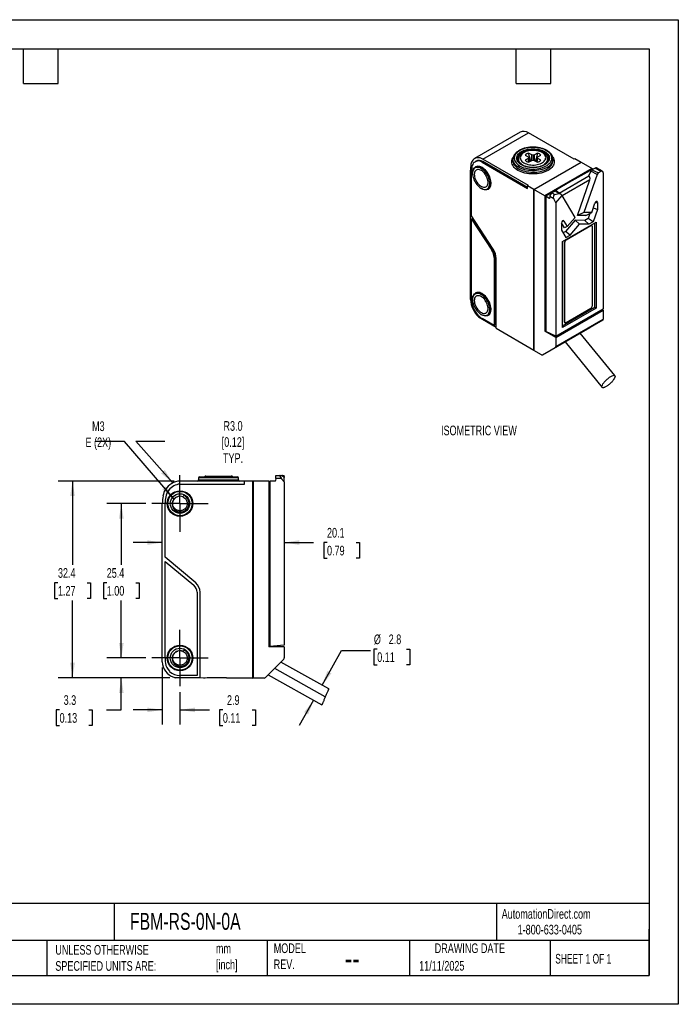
# Model space of a CAD drawing. Header units: millimetres. Extents: x 0 to 210, y 0 to 162.
# Tile 2 of 2: x 101 to 210, y 0 to 162. Entities that reach past the tile are written whole.
import ezdxf

# ---------------------------------------------------------------- set-up
doc = ezdxf.new("R2010")
doc.units = ezdxf.units.MM
doc.header["$LTSCALE"] = 0.75
doc.linetypes.add('CENTERX2', pattern=[20.32, 12.7, -2.54, 2.54, -2.54])
doc.layers.add('CENTER', color=40, linetype='CENTERX2')
doc.layers.add('DIMENSIONS', color=140, linetype='Continuous', lineweight=25)
doc.layers.add('TEXT', color=140, linetype='Continuous', lineweight=25)
doc.styles.add('SLDTEXTSTYLE0', font='TXT', dxfattribs={"width": 0.7})
doc.styles.add('SLDTEXTSTYLE1', font='TXT', dxfattribs={"width": 0.65})
doc.dimstyles.new('SLDDIMSTYLE0', dxfattribs={"dimtxt": 1.618506, "dimasz": 2.4765, "dimexe": 0, "dimexo": 0.0625, "dimgap": 0.404626, "dimtad": 0, "dimtih": 1, "dimtoh": 1, "dimdec": 1, "dimrnd": 1e-09, "dimzin": 12, "dimdsep": 46, "dimtxsty": 'SLDTEXTSTYLE0', "dimsah": 1, "dimcen": 0.09, "dimadec": 0, "dimazin": 3, "dimtfac": 1, "dimtdec": 1, "dimtmove": 0, "dimatfit": 0, "dimfxl": 0, "dimfrac": 2, "dimtolj": 1, "dimtzin": 12, "dimarcsym": 0})
doc.dimstyles.new('SLDDIMSTYLE1', dxfattribs={"dimtxt": 1.618506, "dimasz": 2.4765, "dimexe": 0, "dimexo": 0.0625, "dimgap": 0.404626, "dimtad": 0, "dimtih": 1, "dimtoh": 1, "dimdec": 1, "dimrnd": 1e-09, "dimzin": 12, "dimdsep": 46, "dimtxsty": 'SLDTEXTSTYLE0', "dimsah": 1, "dimcen": 0.09, "dimadec": 0, "dimazin": 3, "dimtfac": 1, "dimtdec": 1, "dimtofl": 0, "dimtmove": 0, "dimatfit": 3, "dimfxl": 0, "dimfrac": 2, "dimtolj": 1, "dimtzin": 12, "dimarcsym": 0})
doc.dimstyles.new('SLDDIMSTYLE2', dxfattribs={"dimtxt": 0.18, "dimasz": 2.4765, "dimexe": 0, "dimexo": 0.0625, "dimgap": 0, "dimtad": 0, "dimtih": 1, "dimtoh": 1, "dimdec": 0, "dimrnd": 1e-09, "dimzin": 0, "dimdsep": 46, "dimtxsty": 'Standard', "dimsah": 1, "dimcen": 0.09, "dimadec": 0, "dimazin": 0, "dimtfac": 2.4765, "dimtdec": 0, "dimtofl": 0, "dimtmove": 0, "dimatfit": 3, "dimfxl": 0, "dimfrac": 2, "dimtolj": 1, "dimtzin": 0, "dimarcsym": 0})

# ---------------------------------------------------------------- blocks, each defined once
blk = doc.blocks.new('_D')
at = {"layer": 'DIMENSIONS'}
for p, q in [((160.06, 58.41), (159.52, 58.41)), ((159.52, 58.41), (159.52, 55.84)), ((164.87, 58.41), (165.41, 58.41)), ((165.41, 58.41), (165.41, 55.84)), ((150.99, 52.48), (154.21, 58.19)), ((154.21, 58.19), (158.97, 58.19)), ((159.52, 55.84), (160.06, 55.84)), ((165.41, 55.84), (164.87, 55.84)), ((149.6, 50.01), (147.25, 45.87))]:
    blk.add_line(p, q, dxfattribs=at)
for points in [[(150.99, 52.48), (152.54, 54.45), (151.87, 54.82)], [(149.6, 50.01), (148.05, 48.04), (148.71, 47.67)]]:
    blk.add_solid(points, dxfattribs=at)
at = {"layer": 'DIMENSIONS', "char_height": 1.587, "attachment_point": 1, "style": 'SLDTEXTSTYLE0'}
for s, insert in [('%%c', (159.51, 60.82)), ('2.8', (161.95, 60.82)), ('0.11', (160.06, 57.89))]:
    blk.add_mtext(s, dxfattribs=dict(at, insert=insert))
blk = doc.blocks.new('_D_1')
at = {"layer": 'DIMENSIONS'}
for p, q in [((124.74, 75.94), (119.97, 75.94)), ((144.79, 75.94), (149.61, 75.94)), ((151.81, 75.94), (151.26, 75.94)), ((151.26, 75.94), (151.26, 73.37)), ((156.61, 75.94), (157.16, 75.94)), ((157.16, 75.94), (157.16, 73.37)), ((151.26, 73.37), (151.81, 73.37)), ((157.16, 73.37), (156.61, 73.37))]:
    blk.add_line(p, q, dxfattribs=at)
for points in [[(124.74, 75.94), (122.26, 76.32), (122.26, 75.56)], [(144.79, 75.94), (147.26, 75.56), (147.26, 76.32)]]:
    blk.add_solid(points, dxfattribs=at)
at = {"layer": 'DIMENSIONS', "char_height": 1.587, "attachment_point": 1, "style": 'SLDTEXTSTYLE0'}
for s, insert in [('20.1', (151.81, 78.35)), ('0.79', (151.81, 75.41))]:
    blk.add_mtext(s, dxfattribs=dict(at, insert=insert))
blk = doc.blocks.new('_D_2')
at = {"layer": 'DIMENSIONS'}
for p, q in [((124.74, 55.37), (124.74, 46.04)), ((127.64, 51.36), (127.64, 46.04)), ((124.74, 48.42), (119.97, 48.42)), ((127.64, 48.42), (132.5, 48.42)), ((134.69, 48.42), (134.15, 48.42)), ((134.15, 48.42), (134.15, 45.85)), ((139.5, 48.42), (140.05, 48.42)), ((140.05, 48.42), (140.05, 45.85)), ((134.15, 45.85), (134.69, 45.85)), ((140.05, 45.85), (139.5, 45.85))]:
    blk.add_line(p, q, dxfattribs=at)
for points in [[(124.74, 48.42), (122.26, 48.8), (122.26, 48.04)], [(127.64, 48.42), (130.11, 48.04), (130.11, 48.8)]]:
    blk.add_solid(points, dxfattribs=at)
at = {"layer": 'DIMENSIONS', "char_height": 1.587, "attachment_point": 1, "style": 'SLDTEXTSTYLE0'}
for s, insert in [('2.9', (135.37, 50.83)), ('0.11', (134.69, 47.89))]:
    blk.add_mtext(s, dxfattribs=dict(at, insert=insert))
blk = doc.blocks.new('_D_3')
at = {"layer": 'DIMENSIONS'}
for p, q in [((118, 56.96), (118, 61.72)), ((122.04, 56.96), (115.62, 56.96)), ((125.98, 53.68), (115.62, 53.68)), ((118, 48.42), (118, 53.68)), ((107.85, 48.42), (107.31, 48.42)), ((107.31, 48.42), (107.31, 45.85)), ((112.66, 48.42), (113.2, 48.42)), ((113.2, 48.42), (113.2, 45.85)), ((115.58, 48.42), (118, 48.42)), ((107.31, 45.85), (107.85, 45.85)), ((113.2, 45.85), (112.66, 45.85))]:
    blk.add_line(p, q, dxfattribs=at)
for points in [[(118, 56.96), (118.38, 59.43), (117.62, 59.43)], [(118, 53.68), (117.62, 51.2), (118.38, 51.2)]]:
    blk.add_solid(points, dxfattribs=at)
at = {"layer": 'DIMENSIONS', "char_height": 1.587, "attachment_point": 1, "style": 'SLDTEXTSTYLE0'}
for s, insert in [('3.3', (108.52, 50.83)), ('0.13', (107.85, 47.89))]:
    blk.add_mtext(s, dxfattribs=dict(at, insert=insert))
blk = doc.blocks.new('_D_4')
at = {"layer": 'DIMENSIONS'}
for p, q in [((122.04, 82.36), (115.62, 82.36)), ((118, 82.36), (118, 72.26)), ((115.6, 69.32), (115.06, 69.32)), ((115.06, 69.32), (115.06, 66.75)), ((120.41, 69.32), (120.95, 69.32)), ((120.95, 69.32), (120.95, 66.75)), ((115.06, 66.75), (115.6, 66.75)), ((118, 56.96), (118, 66.39)), ((120.95, 66.75), (120.41, 66.75)), ((122.04, 56.96), (115.62, 56.96))]:
    blk.add_line(p, q, dxfattribs=at)
for points in [[(118, 82.36), (117.62, 79.88), (118.38, 79.88)], [(118, 56.96), (118.38, 59.43), (117.62, 59.43)]]:
    blk.add_solid(points, dxfattribs=at)
at = {"layer": 'DIMENSIONS', "char_height": 1.587, "attachment_point": 1, "style": 'SLDTEXTSTYLE0'}
for s, insert in [('25.4', (115.6, 71.73)), ('1.00', (115.6, 68.8))]:
    blk.add_mtext(s, dxfattribs=dict(at, insert=insert))
blk = doc.blocks.new('_D_5')
at = {"layer": 'DIMENSIONS'}
for p, q in [((126.68, 86.06), (107.6, 86.06)), ((109.98, 86.06), (109.98, 72.26)), ((107.58, 69.32), (107.03, 69.32)), ((107.03, 69.32), (107.03, 66.75)), ((112.39, 69.32), (112.93, 69.32)), ((112.93, 69.32), (112.93, 66.75)), ((107.03, 66.75), (107.58, 66.75)), ((109.98, 53.68), (109.98, 66.39)), ((112.93, 66.75), (112.39, 66.75)), ((125.98, 53.68), (107.6, 53.68))]:
    blk.add_line(p, q, dxfattribs=at)
for points in [[(109.98, 86.06), (109.6, 83.58), (110.36, 83.58)], [(109.98, 53.68), (110.36, 56.16), (109.6, 56.16)]]:
    blk.add_solid(points, dxfattribs=at)
at = {"layer": 'DIMENSIONS', "char_height": 1.587, "attachment_point": 1, "style": 'SLDTEXTSTYLE0'}
for s, insert in [('32.4', (107.58, 71.73)), ('1.27', (107.58, 68.8))]:
    blk.add_mtext(s, dxfattribs=dict(at, insert=insert))
blk = doc.blocks.new('SW_CENTERMARKSYMBOL_0')
at = {"layer": 'CENTER', "color": 0}
for p, q in [((0, 2.54), (0, 4.64)), ((0, 0), (0, 2.54)), ((-2.54, 0), (-4.64, 0)), ((0, 0), (-2.54, 0)), ((0, 0), (0, -2.54)), ((0, 0), (2.54, 0)), ((2.54, 0), (4.64, 0)), ((0, -2.54), (0, -4.64))]:
    blk.add_line(p, q, dxfattribs=at)
blk = doc.blocks.new('SW_CENTERMARKSYMBOL_1')
at = {"layer": 'CENTER', "color": 0}
for p, q in [((0, 2.54), (0, 4.64)), ((0, 0), (0, 2.54)), ((-2.54, 0), (-4.64, 0)), ((0, 0), (-2.54, 0)), ((0, 0), (0, -2.54)), ((0, 0), (2.54, 0)), ((2.54, 0), (4.64, 0)), ((0, -2.54), (0, -4.64))]:
    blk.add_line(p, q, dxfattribs=at)

msp = doc.modelspace()

# ---------------------------------------------------------------- linework, layer by layer
at = {"color": 7, "linetype": 'Continuous'}
for p, q in [((0, 161.93), (209.55, 161.93)), ((209.55, 161.93), (209.55, 0)), ((209.55, 0), (0, 0))]:
    msp.add_line(p, q, dxfattribs=at)
for p, q in [((183.54, 143.42), (176.05, 139.09)), ((177.43, 139), (184.93, 143.33)), ((192.43, 139), (184.93, 143.33)), ((184.38, 139.66), (184.88, 139.36)), ((184.88, 139.36), (184.96, 139.23)), ((185.46, 139.69), (184.95, 139.99)), ((185.68, 139.64), (185.46, 139.69)), ((185.46, 138.77), (185.46, 139.69)), ((185.89, 139.69), (185.68, 139.64)), ((185.68, 139.64), (185.68, 138.82)), ((186.42, 139.98), (185.89, 139.69)), ((185.89, 138.76), (185.89, 139.69)), ((186.38, 139.22), (186.47, 139.35)), ((186.47, 139.35), (186.98, 139.65)), ((176.28, 138.65), (176.14, 138.57)), ((176.24, 137.72), (176.17, 137.68)), ((177.29, 138.51), (177.43, 138.6)), ((177.29, 138.51), (184.79, 134.19)), ((184.93, 134.68), (177.43, 139)), ((184.79, 134.35), (177.43, 138.6)), ((182.38, 139.01), (182.38, 139.02)), ((182.38, 139.01), (182.38, 138.76)), ((182.38, 138.76), (182.38, 138.74)), ((183.28, 139.01), (183.27, 138.52)), ((183.28, 139.01), (183.28, 139.02)), ((184.88, 139.11), (184.36, 138.81)), ((184.96, 139.23), (184.88, 139.11)), ((184.97, 138.51), (184.88, 139.11)), ((184.92, 138.48), (185.45, 138.77)), ((184.96, 139.23), (185.06, 138.56)), ((185.45, 138.77), (185.67, 138.82)), ((185.67, 138.82), (185.88, 138.77)), ((185.78, 134.02), (193.56, 138.51)), ((185.81, 134), (193.59, 138.49)), ((185.88, 138.77), (186.4, 138.47)), ((186.38, 139.22), (186.28, 138.54)), ((186.37, 138.49), (186.46, 139.1)), ((186.46, 139.1), (186.38, 139.22)), ((186.97, 138.8), (186.46, 139.1)), ((188.06, 139.02), (188.06, 139.01)), ((188.07, 138.52), (188.06, 139.01)), ((188.14, 138.76), (188.14, 138.77)), ((188.97, 138.76), (188.96, 139.01)), ((188.96, 139.01), (188.96, 138.98)), ((192.57, 139.09), (192.43, 139)), ((192.57, 139.09), (193.56, 138.51)), ((193.56, 138.51), (193.56, 138.47)), ((193.59, 138.49), (195.39, 137.45)), ((175.38, 115.91), (175.38, 137.17)), ((175.57, 129.67), (175.58, 136.89)), ((175.74, 136.72), (175.74, 136.64)), ((195.39, 137.45), (187.62, 132.96)), ((189.96, 133.42), (194.83, 136.23)), ((195.53, 137.37), (191.58, 135.17)), ((196.23, 136.48), (194.03, 130.23)), ((194.78, 136.25), (194.86, 136.3)), ((194.78, 136.25), (194.83, 136.23)), ((195.15, 136.99), (194.86, 136.29)), ((196.23, 136.48), (195.15, 136.99)), ((195.87, 137.53), (195.35, 137.23)), ((195.35, 137.23), (196.42, 136.72)), ((195.39, 137.3), (195.39, 137.45)), ((195.53, 137.37), (195.56, 137.36)), ((196.84, 136.97), (195.87, 137.53)), ((197.09, 136.99), (196.11, 137.56)), ((196.84, 136.97), (196.42, 136.72)), ((197.2, 136.76), (197.2, 114.35)), ((184.79, 134.6), (184.93, 134.68)), ((184.79, 134.19), (184.79, 134.6)), ((185.78, 134.02), (184.79, 134.6)), ((191.58, 135.17), (187.76, 132.88)), ((195.02, 135.6), (190.46, 132.97)), ((192.96, 129.74), (195.02, 135.6)), ((177.15, 134.19), (177.22, 134.15)), ((178.27, 134.04), (178.34, 134.08)), ((185.78, 107.58), (185.78, 134.02)), ((185.81, 134), (185.81, 107.55)), ((187.62, 132.96), (185.81, 134)), ((187.62, 132.96), (187.62, 110.71)), ((187.76, 132.88), (187.76, 110.66)), ((188.35, 132.54), (187.76, 132.88)), ((188.42, 132.85), (188.4, 132.57)), ((189.08, 132.47), (188.42, 132.85)), ((189.31, 133.75), (188.79, 133.45)), ((188.79, 133.45), (189.28, 133.17)), ((189.28, 133.17), (189.93, 133.32)), ((189.93, 133.32), (189.31, 133.75)), ((189.42, 131.81), (190.45, 133.01)), ((190.2, 133.25), (189.47, 133.76)), ((190.28, 133.18), (190.45, 133.01)), ((192.59, 129.39), (190.45, 133.01)), ((188.35, 132.54), (188.4, 132.57)), ((189.42, 131.81), (189.08, 132.47)), ((189.42, 131.81), (189.42, 109.86)), ((195.32, 130.21), (195.85, 131.74)), ((196.26, 131.89), (195.86, 131.76)), ((196.26, 131.89), (196.26, 130.72)), ((179.12, 124.18), (175.57, 129.67)), ((192.96, 129.72), (192.96, 129.74)), ((192.97, 129.73), (192.96, 129.74)), ((192.96, 129.72), (192.97, 129.73)), ((194.34, 129.71), (192.96, 129.72)), ((194.03, 130.23), (192.97, 129.73)), ((195.32, 130.21), (194.03, 130.23)), ((194.34, 129.71), (195.32, 130.21)), ((195, 130.05), (194.72, 129.24)), ((196.26, 130.72), (195.54, 128.68)), ((195.59, 130.98), (196.26, 130.72)), ((175.56, 116.16), (175.57, 129.14)), ((175.71, 129.22), (175.57, 129.14)), ((175.57, 129.14), (178.89, 124)), ((175.71, 129.22), (179.04, 124.08)), ((190.86, 127.7), (190.36, 128.53)), ((190.36, 128.49), (190.36, 127.31)), ((190.76, 128.8), (190.45, 128.76)), ((190.54, 125.45), (196.07, 128.65)), ((190.76, 128.8), (191.3, 127.89)), ((192.6, 128.95), (191.03, 127.11)), ((191.06, 125.73), (195.16, 128.1)), ((191.1, 125.7), (195.2, 128.07)), ((191.3, 127.89), (192.59, 129.39)), ((191.78, 126.51), (193.31, 128.29)), ((194.18, 128.93), (192.6, 128.95)), ((193.31, 128.29), (192.6, 128.95)), ((194.84, 128.28), (193.31, 128.29)), ((194.72, 129.24), (194.18, 128.93)), ((194.84, 128.28), (194.18, 128.93)), ((195.54, 128.68), (194.72, 129.24)), ((195.54, 128.68), (194.84, 128.28)), ((195.2, 128.07), (195.16, 128.1)), ((195.35, 128.09), (195.31, 128.11)), ((195.41, 127.95), (195.41, 114.8)), ((195.84, 114.64), (195.84, 128.51)), ((196.07, 128.65), (196.07, 114.5)), ((190.36, 127.31), (191.08, 126.1)), ((191.03, 127.11), (190.62, 126.88)), ((191.3, 127.89), (190.86, 127.7)), ((191.78, 126.51), (191.03, 127.11)), ((191.08, 126.1), (191.78, 126.51)), ((190.54, 111.31), (190.54, 125.45)), ((190.85, 112.21), (190.85, 125.36)), ((190.89, 125.34), (190.85, 125.36)), ((190.89, 112.19), (190.89, 125.34)), ((191.06, 125.73), (191.1, 125.7)), ((178.89, 124), (179.04, 124.08)), ((179.27, 122.84), (179.41, 122.92)), ((179.27, 122.84), (179.27, 111.65)), ((179.41, 122.92), (179.41, 111.73)), ((179.63, 111.19), (179.63, 122.64)), ((176.24, 116.98), (176.17, 116.94)), ((175.74, 115.98), (175.74, 115.9)), ((177.15, 113.45), (177.22, 113.41)), ((189.42, 109.86), (197.2, 114.35)), ((189.42, 109.67), (197.2, 114.16)), ((190.54, 111.58), (195.84, 114.64)), ((196.07, 114.5), (190.54, 111.31)), ((195.2, 114.43), (191.1, 112.07)), ((195.84, 114.64), (196.07, 114.5)), ((197.03, 114.26), (197.2, 114.16)), ((197.2, 114.16), (197.2, 112.65)), ((176.71, 113.06), (179.63, 111.35)), ((179.27, 111.65), (177.29, 112.79)), ((178.27, 113.3), (178.34, 113.34)), ((179.27, 111.65), (179.41, 111.73)), ((197.14, 112.51), (189.36, 108.02)), ((189.42, 108.16), (197.2, 112.65)), ((190.85, 112.21), (190.89, 112.19)), ((190.91, 112.08), (190.95, 112.05)), ((197.14, 112.51), (195.01, 111.29)), ((179.63, 111.19), (185.78, 107.58)), ((187.24, 106.8), (195.01, 111.29)), ((187.62, 110.71), (187.76, 110.79)), ((189.42, 109.67), (187.62, 110.71)), ((189.42, 109.86), (187.76, 110.66)), ((199.12, 103.39), (193.44, 110.38)), ((189.42, 109.67), (189.42, 108.16)), ((190.94, 108.94), (197.03, 101.46)), ((185.81, 107.6), (185.78, 107.58)), ((187.09, 106.81), (185.81, 107.55)), ((187.24, 106.8), (189.36, 108.02)), ((138.24, 86.06), (127.64, 86.06)), ((130.69, 86.56), (130.69, 86.25)), ((137.28, 86.56), (130.69, 86.56)), ((130.69, 86.25), (137.28, 86.25)), ((130.89, 86.76), (137.08, 86.76)), ((131.9, 86.86), (133.97, 86.86)), ((133.97, 86.86), (136.08, 86.86)), ((137.28, 86.25), (137.28, 86.56)), ((138.24, 85.56), (138.24, 86.06)), ((139.64, 86.06), (138.24, 86.06)), ((139.64, 53.66), (139.64, 86.06)), ((139.69, 86.06), (139.69, 53.66)), ((142.24, 86.06), (139.69, 86.06)), ((142.24, 86.06), (142.24, 58.81)), ((142.34, 82.51), (142.34, 86.06)), ((142.34, 86.06), (142.43, 86.06)), ((142.43, 86.06), (142.43, 58.83)), ((143.27, 86.06), (142.43, 86.06)), ((143.37, 86.49), (143.34, 86.12)), ((143.37, 86.49), (143.4, 86.99)), ((144.3, 86.49), (143.37, 86.49)), ((143.4, 86.99), (144.09, 86.99)), ((144.09, 86.99), (144.37, 86.99)), ((144.79, 85.92), (144.3, 86.49)), ((144.37, 86.99), (144.79, 86.99)), ((144.62, 86.82), (144.79, 86.66)), ((144.79, 86.82), (144.62, 86.82)), ((144.79, 86.82), (144.79, 86.99)), ((144.79, 86.82), (144.79, 86.66)), ((144.79, 85.92), (144.79, 86.66)), ((144.79, 85.92), (144.79, 59.04)), ((127.64, 85.56), (138.24, 85.56)), ((139.64, 84.26), (139.69, 84.26)), ((139.69, 83.26), (139.64, 83.26)), ((124.74, 56.32), (124.74, 82.36)), ((125.2, 73.51), (125.21, 82.36)), ((142.24, 82.51), (142.34, 82.51)), ((142.24, 82.44), (142.4, 82.44)), ((142.34, 82.51), (142.4, 82.44)), ((142.4, 82.44), (142.4, 58.83)), ((130.22, 69.29), (125.2, 73.51)), ((125.19, 56.96), (125.2, 72.85)), ((125.2, 72.85), (129.9, 68.91)), ((130.44, 67.76), (130.44, 54.06)), ((130.94, 53.74), (130.94, 67.76)), ((139.64, 61.66), (139.69, 61.66)), ((139.64, 61.36), (139.69, 61.36)), ((144.79, 58.81), (142.24, 58.81)), ((142.43, 58.83), (142.4, 58.83)), ((144.79, 59.04), (142.43, 58.83)), ((143.59, 58.81), (143.59, 58.94)), ((144.79, 58.81), (144.79, 56.96)), ((141.7, 53.74), (144.7, 56.74)), ((152.09, 51.86), (144.24, 56.29)), ((126.61, 53.78), (130.94, 53.74)), ((131.5, 53.64), (126.94, 53.68)), ((130.44, 54.06), (127.64, 54.06)), ((130.94, 53.74), (139.64, 53.66)), ((130.94, 53.74), (130.94, 53.74)), ((136.84, 53.66), (134.34, 53.68)), ((138.27, 53.65), (135.27, 53.67)), ((137.1, 53.66), (136.84, 53.66)), ((136.84, 53.66), (136.84, 53.66)), ((138.27, 53.65), (138.14, 53.65)), ((139.64, 53.64), (138.27, 53.65)), ((138.27, 53.65), (138.27, 53.65)), ((139.64, 53.69), (139.69, 53.69)), ((139.64, 53.64), (139.64, 53.66)), ((139.69, 53.66), (139.64, 53.66)), ((141.49, 53.66), (139.69, 53.66)), ((142.16, 54.21), (150.97, 49.24))]:
    msp.add_line(p, q)
at = {"flags": 128}
for points in [[(183.49, 140.41), (183.27, 140.27), (183.09, 140.12), (182.93, 139.97), (182.79, 139.8), (182.69, 139.62), (182.62, 139.44), (182.59, 139.26), (182.58, 139.08), (182.61, 138.9), (182.67, 138.71), (182.77, 138.54), (182.89, 138.37), (183.04, 138.21), (183.22, 138.06), (183.43, 137.92), (183.66, 137.79), (183.91, 137.68), (184.18, 137.58), (184.47, 137.5), (184.77, 137.44), (185.08, 137.4), (185.39, 137.37), (185.71, 137.36), (186.03, 137.37), (186.34, 137.41), (186.65, 137.45), (186.95, 137.52), (187.23, 137.61), (187.5, 137.71), (187.74, 137.82), (187.97, 137.95), (188.17, 138.09), (188.34, 138.25), (188.49, 138.41), (188.6, 138.58), (188.69, 138.76), (188.74, 138.94), (188.76, 139.12), (188.75, 139.31), (188.71, 139.49), (188.63, 139.67), (188.52, 139.84), (188.38, 140.01), (188.21, 140.16), (188.02, 140.31), (187.8, 140.44), (187.56, 140.56), (187.3, 140.67), (187.02, 140.75), (186.73, 140.82), (186.42, 140.88), (186.11, 140.91), (185.79, 140.93), (185.47, 140.93), (185.16, 140.91), (184.85, 140.87), (184.54, 140.81), (184.25, 140.73), (183.98, 140.64), (183.72, 140.53), (183.49, 140.41)], [(188.92, 139.33), (189.02, 139.16), (189.1, 138.97), (189.15, 138.77), (189.17, 138.58), (189.15, 138.38), (189.1, 138.18), (189.02, 137.99), (188.9, 137.8), (188.76, 137.62), (188.58, 137.45), (188.38, 137.3), (188.14, 137.15), (187.89, 137.02), (187.61, 136.9), (187.32, 136.8), (187.01, 136.71), (186.69, 136.64), (186.35, 136.6), (186.01, 136.57), (185.67, 136.56), (185.33, 136.57), (184.99, 136.6), (184.66, 136.64), (184.33, 136.71), (184.02, 136.8), (183.73, 136.9), (183.45, 137.02), (183.2, 137.15), (182.97, 137.3), (182.76, 137.45), (182.59, 137.62), (182.44, 137.8), (182.33, 137.99), (182.24, 138.18), (182.19, 138.38), (182.18, 138.58), (182.19, 138.77), (182.24, 138.97), (182.33, 139.16), (182.42, 139.31)], [(183.77, 140.25), (183.99, 140.36), (184.24, 140.46), (184.5, 140.55), (184.78, 140.61), (185.07, 140.66), (185.37, 140.69), (185.67, 140.7), (185.97, 140.69), (186.27, 140.66), (186.56, 140.61), (186.84, 140.55), (187.1, 140.46), (187.35, 140.36), (187.57, 140.25), (187.78, 140.12), (187.95, 139.97), (188.1, 139.82), (188.21, 139.66), (188.3, 139.49), (188.35, 139.32), (188.36, 139.15), (188.35, 138.97), (188.3, 138.8), (188.21, 138.63), (188.1, 138.47), (187.95, 138.32), (187.78, 138.18), (187.57, 138.05), (187.35, 137.93), (187.1, 137.83), (186.84, 137.75), (186.56, 137.68), (186.27, 137.63), (185.97, 137.6), (185.67, 137.59), (185.37, 137.6), (185.07, 137.63), (184.78, 137.68), (184.5, 137.75), (184.24, 137.83), (183.99, 137.93), (183.77, 138.05), (183.57, 138.18), (183.39, 138.32), (183.25, 138.47), (183.13, 138.63), (183.05, 138.8), (183, 138.97), (182.98, 139.15), (183, 139.32), (183.05, 139.49), (183.13, 139.66), (183.25, 139.82), (183.39, 139.97), (183.57, 140.12), (183.77, 140.25)], [(188.27, 139.05), (188.27, 139.12), (188.25, 139.29), (188.19, 139.46), (188.11, 139.62), (187.99, 139.78), (187.84, 139.92), (187.66, 140.06), (187.46, 140.18), (187.23, 140.3), (186.98, 140.39), (186.72, 140.47), (186.44, 140.53), (186.15, 140.57), (185.86, 140.59), (185.56, 140.59), (185.27, 140.58), (184.98, 140.54), (184.7, 140.48), (184.43, 140.41), (184.18, 140.32), (183.94, 140.21), (183.73, 140.09), (183.55, 139.96), (183.39, 139.81), (183.27, 139.66), (183.17, 139.5), (183.11, 139.33), (183.08, 139.16), (183.08, 139.05)], [(184.18, 138.38), (184.38, 138.28), (184.59, 138.2), (184.82, 138.13), (185.07, 138.07), (185.33, 138.04), (185.59, 138.02), (185.85, 138.03), (186.11, 138.05), (186.36, 138.09), (186.6, 138.15), (186.83, 138.22), (187.04, 138.32), (187.23, 138.42), (187.39, 138.54), (187.52, 138.67), (187.63, 138.81), (187.71, 138.95), (187.75, 139.1), (187.76, 139.26), (187.74, 139.41), (187.68, 139.55), (187.6, 139.7), (187.48, 139.83), (187.34, 139.96), (187.16, 140.07), (186.97, 140.17), (186.75, 140.26), (186.52, 140.33), (186.27, 140.38), (186.02, 140.42), (185.76, 140.43), (185.5, 140.43), (185.24, 140.41), (184.98, 140.37), (184.74, 140.31), (184.51, 140.23), (184.31, 140.14), (184.12, 140.04), (183.96, 139.92), (183.82, 139.79), (183.71, 139.65), (183.64, 139.5), (183.59, 139.35), (183.58, 139.2), (183.61, 139.05), (183.66, 138.9), (183.75, 138.76), (183.86, 138.62), (184.01, 138.5), (184.18, 138.38)], [(175.74, 136.72), (175.75, 136.93), (175.78, 137.12), (175.84, 137.29), (175.92, 137.44), (176.02, 137.56), (176.14, 137.66), (176.28, 137.73), (176.43, 137.77), (176.59, 137.78), (176.76, 137.76), (176.94, 137.71), (177.13, 137.63), (177.32, 137.52), (177.5, 137.38), (177.68, 137.23), (177.85, 137.05), (178.02, 136.85), (178.17, 136.64), (178.3, 136.41), (178.42, 136.17), (178.52, 135.94), (178.6, 135.69), (178.66, 135.46), (178.7, 135.22), (178.71, 135), (178.7, 134.8), (178.66, 134.6), (178.6, 134.43), (178.52, 134.28), (178.42, 134.16), (178.3, 134.06), (178.17, 133.99), (178.02, 133.95), (177.85, 133.94), (177.68, 133.96), (177.5, 134.02), (177.32, 134.1), (177.22, 134.15)], [(175.74, 136.64), (175.75, 136.42), (175.78, 136.2), (175.84, 135.96), (175.92, 135.73), (176.02, 135.5), (176.14, 135.27), (176.27, 135.05), (176.42, 134.85), (176.58, 134.66), (176.75, 134.49), (176.93, 134.34), (177.11, 134.21), (177.29, 134.12), (177.47, 134.05), (177.64, 134.01), (177.81, 133.99), (177.96, 134.01), (178.1, 134.06), (178.23, 134.14), (178.34, 134.24), (178.43, 134.38), (178.49, 134.53), (178.54, 134.71), (178.56, 134.9), (178.56, 135.11), (178.54, 135.33), (178.49, 135.56), (178.43, 135.79), (178.34, 136.03), (178.23, 136.26), (178.1, 136.48), (177.96, 136.69), (177.81, 136.89), (177.64, 137.07), (177.47, 137.23), (177.29, 137.37), (177.11, 137.48), (176.93, 137.56), (176.75, 137.62), (176.58, 137.64), (176.42, 137.64), (176.27, 137.61), (176.14, 137.54), (176.02, 137.45), (175.92, 137.33), (175.84, 137.19), (175.78, 137.02), (175.75, 136.84), (175.74, 136.64)], [(178.34, 134.08), (178.44, 134.15), (178.55, 134.26), (178.64, 134.4), (178.71, 134.56), (178.75, 134.74), (178.77, 134.94), (178.77, 135.15), (178.75, 135.38), (178.71, 135.62), (178.64, 135.86), (178.55, 136.1), (178.44, 136.33), (178.31, 136.56), (178.17, 136.78), (178.01, 136.99), (177.84, 137.18), (177.66, 137.35), (177.48, 137.5), (177.29, 137.62), (177.11, 137.71), (176.92, 137.78), (176.75, 137.81), (176.58, 137.82), (176.42, 137.79), (176.28, 137.74), (176.24, 137.72)], [(188, 137.64), (187.75, 137.51), (187.48, 137.4), (187.2, 137.3), (186.89, 137.22), (186.58, 137.16), (186.25, 137.12), (185.92, 137.09), (185.59, 137.09), (185.26, 137.1), (184.93, 137.14), (184.61, 137.19), (184.3, 137.26), (184, 137.35), (183.72, 137.46), (183.47, 137.58), (183.23, 137.71), (183.02, 137.86), (182.84, 138.02), (182.68, 138.19), (182.56, 138.37), (182.47, 138.56), (182.41, 138.75), (182.38, 138.94), (182.38, 139.01)], [(182.38, 138.74), (182.38, 138.62), (182.42, 138.43), (182.49, 138.24), (182.59, 138.06), (182.72, 137.89), (182.88, 137.72), (183.07, 137.57), (183.28, 137.42), (183.52, 137.29), (183.78, 137.18), (184.06, 137.08), (184.35, 136.99), (184.66, 136.92), (184.98, 136.88), (185.3, 136.84), (185.63, 136.83), (185.96, 136.84), (186.29, 136.87), (186.6, 136.91), (186.91, 136.97), (187.21, 137.05), (187.5, 137.15), (187.76, 137.26), (188, 137.39)], [(185.1, 137.65), (185.05, 137.66), (184.79, 137.71), (184.53, 137.78), (184.29, 137.86), (184.07, 137.97), (183.87, 138.08), (183.7, 138.21), (183.55, 138.35), (183.44, 138.5), (183.35, 138.66), (183.3, 138.82), (183.28, 138.98), (183.28, 139.01)], [(188.06, 139.01), (188.06, 138.91), (188.03, 138.75), (187.96, 138.59), (187.86, 138.44), (187.74, 138.29), (187.58, 138.16), (187.4, 138.03), (187.19, 137.92), (186.96, 137.83), (186.71, 137.75), (186.45, 137.68), (186.26, 137.65)], [(176.02, 136.47), (176.03, 136.28), (176.07, 136.07), (176.13, 135.86), (176.21, 135.64), (176.31, 135.43), (176.43, 135.23), (176.56, 135.04), (176.71, 134.87), (176.87, 134.72), (177.03, 134.59), (177.19, 134.49), (177.36, 134.42), (177.52, 134.37), (177.67, 134.36), (177.81, 134.38), (177.94, 134.43), (178.05, 134.5), (178.14, 134.61), (178.21, 134.74), (178.26, 134.9), (178.28, 135.07), (178.28, 135.26), (178.26, 135.47), (178.21, 135.68), (178.14, 135.89), (178.05, 136.1), (177.94, 136.31), (177.81, 136.5), (177.67, 136.68), (177.52, 136.85), (177.36, 136.99), (177.19, 137.1), (177.03, 137.19), (176.87, 137.25), (176.71, 137.28), (176.56, 137.28), (176.43, 137.24), (176.31, 137.18), (176.21, 137.09), (176.13, 136.97), (176.07, 136.82), (176.03, 136.66), (176.02, 136.47)], [(188.4, 132.57), (188.4, 132.56), (188.39, 132.55), (188.39, 132.54), (188.38, 132.54), (188.37, 132.53), (188.37, 132.53), (188.36, 132.54), (188.35, 132.54)], [(175.74, 115.98), (175.75, 116.19), (175.78, 116.38), (175.84, 116.55), (175.92, 116.7), (176.02, 116.82), (176.14, 116.92), (176.28, 116.99), (176.43, 117.03), (176.59, 117.04), (176.76, 117.02), (176.94, 116.97), (177.13, 116.89), (177.32, 116.78), (177.5, 116.64), (177.68, 116.49), (177.85, 116.31), (178.02, 116.11), (178.17, 115.9), (178.3, 115.67), (178.42, 115.43), (178.52, 115.2), (178.6, 114.95), (178.66, 114.72), (178.7, 114.48), (178.71, 114.26), (178.7, 114.06), (178.66, 113.86), (178.6, 113.69), (178.52, 113.54), (178.42, 113.42), (178.3, 113.32), (178.17, 113.25), (178.02, 113.21), (177.85, 113.2), (177.68, 113.22), (177.5, 113.28), (177.32, 113.36), (177.22, 113.41)], [(175.74, 115.9), (175.75, 115.68), (175.78, 115.46), (175.84, 115.22), (175.92, 114.99), (176.02, 114.76), (176.14, 114.53), (176.27, 114.31), (176.42, 114.11), (176.58, 113.92), (176.75, 113.75), (176.93, 113.6), (177.11, 113.47), (177.29, 113.38), (177.47, 113.31), (177.64, 113.27), (177.81, 113.25), (177.96, 113.27), (178.1, 113.32), (178.23, 113.4), (178.34, 113.5), (178.43, 113.64), (178.49, 113.79), (178.54, 113.97), (178.56, 114.16), (178.56, 114.37), (178.54, 114.59), (178.49, 114.82), (178.43, 115.05), (178.34, 115.29), (178.23, 115.52), (178.1, 115.74), (177.96, 115.95), (177.81, 116.15), (177.64, 116.33), (177.47, 116.49), (177.29, 116.63), (177.11, 116.74), (176.93, 116.82), (176.75, 116.88), (176.58, 116.9), (176.42, 116.9), (176.27, 116.87), (176.14, 116.8), (176.02, 116.71), (175.92, 116.59), (175.84, 116.45), (175.78, 116.28), (175.75, 116.1), (175.74, 115.9)], [(178.34, 113.34), (178.44, 113.41), (178.55, 113.52), (178.64, 113.66), (178.71, 113.82), (178.75, 114), (178.77, 114.2), (178.77, 114.41), (178.75, 114.64), (178.71, 114.88), (178.64, 115.12), (178.55, 115.36), (178.44, 115.59), (178.31, 115.82), (178.17, 116.04), (178.01, 116.25), (177.84, 116.44), (177.66, 116.61), (177.48, 116.76), (177.29, 116.88), (177.11, 116.97), (176.92, 117.04), (176.75, 117.07), (176.58, 117.08), (176.42, 117.05), (176.28, 117), (176.24, 116.98)], [(176.02, 115.73), (176.03, 115.54), (176.07, 115.33), (176.13, 115.12), (176.21, 114.9), (176.31, 114.69), (176.43, 114.49), (176.56, 114.3), (176.71, 114.13), (176.87, 113.98), (177.03, 113.85), (177.19, 113.75), (177.36, 113.68), (177.52, 113.63), (177.67, 113.62), (177.81, 113.64), (177.94, 113.69), (178.05, 113.76), (178.14, 113.87), (178.21, 114), (178.26, 114.16), (178.28, 114.33), (178.28, 114.52), (178.26, 114.73), (178.21, 114.94), (178.14, 115.15), (178.05, 115.36), (177.94, 115.57), (177.81, 115.76), (177.67, 115.94), (177.52, 116.11), (177.36, 116.25), (177.19, 116.36), (177.03, 116.45), (176.87, 116.51), (176.71, 116.54), (176.56, 116.54), (176.43, 116.5), (176.31, 116.44), (176.21, 116.35), (176.13, 116.23), (176.07, 116.08), (176.03, 115.92), (176.02, 115.73)]]:
    msp.add_lwpolyline(points, dxfattribs=at)
for centre, radius in [((127.64, 82.36), 2.1), ((127.64, 82.36), 2), ((127.64, 82.36), 1.6), ((127.64, 56.96), 2.1), ((127.64, 56.96), 2), ((127.64, 56.96), 1.6)]:
    msp.add_circle(centre, radius)
for centre, radius, start, end in [((184.15, 142.07), 1.48, 58.4329, 114.3793), ((184.09, 138.86), 0.902, 141.0964, 198.2877), ((185.34, 138.62), 1.42, 106.1684, 132.8756), ((186.02, 138.66), 1.38, 45.9111, 73.1344), ((187.27, 138.86), 0.885, 341.279, 35.5878), ((181.11, 137.19), 5.72, 170.3293, 180.2326), ((176.95, 137.93), 1.5, 142.7659, 171.5262), ((181.09, 136.91), 5.52, 171.3536, 180.1443), ((176.82, 137.61), 1.19, 133.6822, 173.7013), ((176.69, 137.93), 1.3, 55.2571, 135.9959), ((176.68, 137.54), 1.15, 57.925, 126.2371), ((176.81, 137.57), 1.2, 58.6587, 116.1963), ((184.22, 139.17), 1.15, 185.7278, 232.6386), ((184.08, 138.77), 0.876, 154.4229, 180.1104), ((185.32, 139.8), 1.38, 225.9105, 253.1346), ((186, 139.84), 1.42, 286.1677, 312.8758), ((187.12, 139.17), 1.16, 308.0306, 353.9759), ((187.32, 139.15), 1.65, 294.2242, 354.1794), ((187.33, 138.89), 1.64, 294.196, 355.4343), ((187.28, 138.77), 0.859, 359.585, 23.9367), ((196.98, 136.8), 0.218, 350.786, 129.2033), ((195.25, 127.97), 0.151, 65.6929, 125.6176), ((195.28, 127.97), 0.131, 350.786, 129.2033), ((191.31, 125.34), 0.461, 122.6055, 177.3945), ((191.35, 125.31), 0.461, 122.6055, 177.3945), ((177.06, 122.75), 2.22, 2.2136, 34.0509), ((177.2, 122.84), 2.22, 2.2136, 34.0509), ((176.67, 122.52), 2.96, 2.2136, 34.0509), ((179.86, 116.26), 4.49, 184.5227, 225.4223), ((181.55, 116.17), 5.99, 180.0888, 187.1492), ((179.13, 115.92), 3.56, 188.0458, 211.5433), ((179.37, 115.95), 3.78, 209.9834, 236.6296), ((194.95, 114.82), 0.461, 302.6055, 357.3945), ((190.99, 112.2), 0.148, 173.7012, 234.9867), ((191.02, 112.17), 0.131, 170.786, 309.2033), ((197.05, 112.64), 0.151, 305.6972, 5.6205), ((189.27, 108.15), 0.151, 305.6972, 5.6205), ((187.17, 106.94), 0.151, 234.3817, 294.3149), ((127.79, 83.06), 3, 93.0333, 147.6419), ((130.49, 86.26), 0.2, 270, 359), ((130.89, 86.56), 0.2, 90, 179), ((131.9, 86.56), 0.3, 90, 138.1897), ((136.08, 86.56), 0.3, 41.8103, 90), ((137.08, 86.56), 0.2, 1, 90), ((137.48, 86.26), 0.2, 181, 270), ((143.27, 86.13), 0.07, 270, 356), ((127.75, 83.09), 2.95, 147.6419, 169.602), ((127.76, 83.03), 2.5, 141.4659, 170.6366), ((127.84, 82.96), 2.6, 94.5051, 141.4659), ((131.74, 82.36), 7, 169.602, 180), ((131.86, 82.35), 6.65, 170.6366, 179.9534), ((127.64, 82.36), 1.2, 65.3881, 110.6874), ((127.64, 82.36), 1.5, 3.707, 65.2276), ((128.94, 67.76), 1.5, 0, 50), ((128.94, 67.76), 2, 0, 50), ((127.64, 56.96), 1.5, 3.707, 65.2276), ((130.89, 56.95), 5.7, 179.9534, 188.7165), ((127.64, 56.96), 1.2, 65.3881, 110.6874), ((144.49, 56.96), 0.3, 314.9995, 0), ((127.56, 56.44), 2.83, 182.3791, 250.2944), ((127.52, 56.44), 2.3, 188.7165, 226.6482), ((127.73, 56.65), 2.6, 226.6482, 267.9014), ((127.56, 56.44), 2.83, 250.2944, 257.1922), ((141.49, 53.96), 0.3, 270, 315.0006)]:
    msp.add_arc(centre, radius, start, end)
for centre, major_axis, ratio, start_param, end_param in [((194.8, 136.32), (0.0135, 0.0755), 0.773503, 2.933644, 4.434627), ((194.67, 135.77), (0.086, 0.485), 0.773503, 4.50444, 6.075237), ((195.33, 137), (0.166, 0.252), 0.531981, 0.816181, 1.917676), ((195.84, 137.14), (0.274, 0.419), 0.535788, 0.030361, 0.815678), ((196.42, 136.48), (0.151, 0.26), 0.577369, 0.790115, 1.89161), ((188.77, 133.06), (0.274, 0.419), 0.535788, 0.815678, 2.386474), ((189.59, 132.59), (-0.478, 0.488), 0.707019, 5.872865, 7.443662), ((189.3, 133.52), (0.165, 0.25), 0.539284, 6.267765, 7.107053), ((190.09, 132.96), (-0.24, 0.316), 0.726378, 4.863901, 5.965397), ((196.04, 131.72), (0.147, 0.337), 0.484704, 5.444552, 8.003143), ((190.58, 128.57), (0.101, 0.302), 0.645267, 5.774171, 8.332762), ((144.52, 86.49), (-0.463, 0.488), 0.239801, 6.059121, 7.629917), ((144.62, 86.69), (-0.266, 0.293), 0.240106, 4.967076, 6.068571), ((135.2, 53.61), (3.7, -0.03), 0.017454, 1.553495, 3.141745)]:
    msp.add_ellipse(centre, major_axis=major_axis, ratio=ratio, start_param=start_param, end_param=end_param)
for points, knots in [([(188.96, 138.98), (188.96, 139), (188.97, 139.08), (188.94, 139.23), (188.89, 139.42), (188.81, 139.6), (188.7, 139.78), (188.56, 139.95), (188.4, 140.11), (188.21, 140.26), (188, 140.4), (187.77, 140.52), (187.52, 140.64), (187.25, 140.73), (186.97, 140.81), (186.67, 140.88), (186.37, 140.93), (186.06, 140.96), (185.75, 140.97), (185.44, 140.97), (185.13, 140.94), (184.83, 140.91), (184.53, 140.85), (184.24, 140.78), (183.96, 140.69), (183.7, 140.58), (183.51, 140.49), (183.41, 140.43), (183.39, 140.42)], [0, 0, 0, 0, 0.01281, 0.05155, 0.0903, 0.12931, 0.16877, 0.208742, 0.249176, 0.28995, 0.330927, 0.371995, 0.413065, 0.4541, 0.495087, 0.536025, 0.576923, 0.617789, 0.658637, 0.69948, 0.74033, 0.781198, 0.822097, 0.863042, 0.904046, 0.945119, 0.986267, 1, 1, 1, 1]), ([(183.39, 140.42), (183.35, 140.4), (183.23, 140.33), (183.06, 140.2), (182.88, 140.05), (182.72, 139.88), (182.59, 139.7), (182.49, 139.52), (182.42, 139.33), (182.39, 139.16), (182.39, 139.06), (182.39, 139.03)], [0, 0, 0, 0, 0.066434, 0.192118, 0.317878, 0.443322, 0.568026, 0.6915, 0.813345, 0.933473, 1, 1, 1, 1]), ([(188.06, 139.02), (188.06, 139.07), (188.05, 139.16), (188.01, 139.32), (187.94, 139.48), (187.84, 139.63), (187.72, 139.78), (187.57, 139.92), (187.39, 140.05), (187.19, 140.16), (186.98, 140.26), (186.74, 140.34), (186.5, 140.4), (186.24, 140.45), (185.98, 140.48), (185.72, 140.49), (185.45, 140.49), (185.19, 140.46), (184.93, 140.42), (184.68, 140.36), (184.44, 140.28), (184.22, 140.19), (184.01, 140.08), (183.82, 139.96), (183.66, 139.82), (183.52, 139.66), (183.41, 139.5), (183.34, 139.33), (183.29, 139.17), (183.29, 139.07), (183.29, 139.02)], [0, 0, 0, 0, 0.02442, 0.057917, 0.091663, 0.126047, 0.161285, 0.197375, 0.234127, 0.271265, 0.308543, 0.345782, 0.382933, 0.419991, 0.456974, 0.493914, 0.530845, 0.567799, 0.604809, 0.641911, 0.679143, 0.716537, 0.754106, 0.791826, 0.829565, 0.867059, 0.903966, 0.939965, 0.974938, 1, 1, 1, 1]), ([(185.3, 138.69), (185.27, 138.79), (185.22, 138.98), (185.13, 139.29), (185.04, 139.62), (184.98, 139.86), (184.95, 139.99)], [0, 0, 0, 0, 0.227621, 0.451962, 0.707205, 1, 1, 1, 1]), ([(186.42, 139.98), (186.38, 139.82), (186.3, 139.53), (186.19, 139.12), (186.11, 138.84), (186.07, 138.7), (186.06, 138.67)], [0, 0, 0, 0, 0.361213, 0.665396, 0.92478, 1, 1, 1, 1]), ([(183.24, 138.58), (183.23, 138.61), (183.21, 138.67), (183.21, 138.73), (183.21, 138.77)], [0, 0, 0, 0, 0.467572, 1, 1, 1, 1]), ([(187.84, 138.28), (187.8, 138.24), (187.71, 138.17), (187.54, 138.06), (187.33, 137.95), (187.11, 137.86), (186.88, 137.78), (186.62, 137.71), (186.36, 137.66), (186.09, 137.63), (185.81, 137.61), (185.54, 137.61), (185.26, 137.63), (184.99, 137.66), (184.73, 137.71), (184.47, 137.78), (184.24, 137.86), (184.01, 137.95), (183.81, 138.05), (183.64, 138.16), (183.55, 138.24), (183.51, 138.27)], [0, 0, 0, 0, 0.042972, 0.09673, 0.150463, 0.204209, 0.257997, 0.311834, 0.365717, 0.419638, 0.473584, 0.527544, 0.581504, 0.635446, 0.689359, 0.743227, 0.797039, 0.850786, 0.904462, 0.958075, 1, 1, 1, 1]), ([(188.14, 138.76), (188.14, 138.73), (188.14, 138.67), (188.12, 138.61), (188.11, 138.58)], [0, 0, 0, 0, 0.481228, 1, 1, 1, 1]), ([(193.43, 110.38), (193.43, 110.37), (193.43, 110.37), (193.37, 110.34), (193.26, 110.28), (193.12, 110.19), (192.99, 110.12), (192.92, 110.08)], [0, 0, 0, 0, 0.157644, 0.369172, 0.579058, 0.789894, 1, 1, 1, 1]), ([(192.92, 110.08), (192.86, 110.04), (192.72, 109.96), (192.48, 109.83), (192.23, 109.68), (191.99, 109.54), (191.75, 109.4), (191.53, 109.28), (191.34, 109.17), (191.18, 109.07), (191.05, 109), (190.97, 108.96), (190.94, 108.94), (190.95, 108.94), (190.95, 108.94)], [0, 0, 0, 0, 0.088443, 0.177021, 0.265889, 0.355107, 0.443546, 0.532307, 0.621323, 0.710368, 0.799595, 0.888451, 0.977832, 1, 1, 1, 1]), ([(197.68, 101.58), (197.81, 101.66), (198.1, 101.85), (198.45, 102.17), (198.7, 102.44), (198.86, 102.64), (198.99, 102.83), (199.12, 103.06), (199.19, 103.3), (199.1, 103.45), (198.85, 103.45), (198.54, 103.31), (198.27, 103.14), (198.06, 102.98), (197.85, 102.8), (197.58, 102.54), (197.28, 102.2), (197.04, 101.83), (196.96, 101.54), (197.04, 101.42), (197.18, 101.39), (197.32, 101.42), (197.49, 101.48), (197.61, 101.54), (197.68, 101.58)], [0, 0, 0, 0, 0.062423, 0.124791, 0.156122, 0.187428, 0.218736, 0.250064, 0.312428, 0.374843, 0.437272, 0.499645, 0.53098, 0.562284, 0.593594, 0.624919, 0.687279, 0.749687, 0.812121, 0.874499, 0.905837, 0.93714, 0.968461, 1, 1, 1, 1]), ([(127.21, 83.47), (127, 83.41), (126.81, 83.28), (126.51, 82.94), (126.41, 82.72), (126.33, 82.26), (126.36, 82.01), (126.55, 81.57), (126.7, 81.37), (127.11, 81.08), (127.35, 80.99), (127.86, 80.95), (128.12, 81.01), (128.59, 81.25), (128.79, 81.44), (129.06, 81.9), (129.14, 82.18), (129.13, 82.45)], [0, 0, 0, 0, 0.125, 0.125, 0.25, 0.25, 0.375, 0.375, 0.5, 0.5, 0.625, 0.625, 0.75, 0.75, 0.875, 0.875, 1, 1, 1, 1]), ([(128.13, 83.44), (128.23, 83.39), (128.43, 83.28), (128.65, 83.01), (128.8, 82.7), (128.84, 82.42), (128.82, 82.21), (128.8, 82.06), (128.75, 81.9), (128.66, 81.73), (128.53, 81.55), (128.37, 81.41), (128.19, 81.29), (128, 81.21), (127.8, 81.17), (127.59, 81.16), (127.39, 81.18), (127.2, 81.24), (126.97, 81.35), (126.72, 81.56), (126.52, 81.88), (126.43, 82.24), (126.45, 82.6), (126.57, 82.93), (126.77, 83.2), (127.02, 83.4), (127.22, 83.47), (127.31, 83.5)], [0, 0, 0, 0, 0.050989, 0.101976, 0.152963, 0.20395, 0.22627, 0.248556, 0.270677, 0.303522, 0.335994, 0.368095, 0.399824, 0.43118, 0.462164, 0.492776, 0.523016, 0.552884, 0.582379, 0.640065, 0.696276, 0.75101, 0.804267, 0.856045, 0.906344, 0.955164, 1, 1, 1, 1]), ([(127.21, 58.07), (127, 58.01), (126.81, 57.88), (126.51, 57.54), (126.41, 57.32), (126.33, 56.86), (126.36, 56.61), (126.55, 56.17), (126.7, 55.97), (127.11, 55.68), (127.35, 55.59), (127.86, 55.55), (128.12, 55.61), (128.59, 55.85), (128.79, 56.04), (129.06, 56.5), (129.14, 56.78), (129.13, 57.05)], [0, 0, 0, 0, 0.125, 0.125, 0.25, 0.25, 0.375, 0.375, 0.5, 0.5, 0.625, 0.625, 0.75, 0.75, 0.875, 0.875, 1, 1, 1, 1]), ([(128.13, 58.04), (128.23, 57.99), (128.43, 57.88), (128.65, 57.61), (128.8, 57.3), (128.84, 57.02), (128.82, 56.81), (128.8, 56.66), (128.75, 56.5), (128.66, 56.33), (128.53, 56.15), (128.37, 56.01), (128.19, 55.89), (128, 55.81), (127.8, 55.77), (127.59, 55.76), (127.39, 55.78), (127.2, 55.84), (126.97, 55.95), (126.72, 56.16), (126.52, 56.48), (126.43, 56.84), (126.45, 57.2), (126.57, 57.53), (126.77, 57.8), (127.02, 58), (127.22, 58.07), (127.31, 58.1)], [0, 0, 0, 0, 0.050989, 0.101976, 0.152963, 0.20395, 0.22627, 0.248556, 0.270677, 0.303522, 0.335994, 0.368095, 0.399824, 0.43118, 0.462164, 0.492776, 0.523016, 0.552884, 0.582379, 0.640065, 0.696276, 0.75101, 0.804267, 0.856045, 0.906344, 0.955164, 1, 1, 1, 1]), ([(127.81, 58.13), (127.85, 58.13), (127.97, 58.12), (128.08, 58.06), (128.16, 58.03)], [0, 0, 0, 0, 0.312484, 1, 1, 1, 1]), ([(152.09, 51.86), (152.09, 51.85), (152.08, 51.84), (152.05, 51.77), (152, 51.64), (151.93, 51.48), (151.84, 51.28), (151.74, 51.05), (151.64, 50.81), (151.53, 50.55), (151.42, 50.29), (151.31, 50.05), (151.21, 49.82), (151.13, 49.62), (151.06, 49.45), (151.01, 49.33), (150.97, 49.25), (150.97, 49.24), (150.97, 49.24)], [0, 0, 0, 0, 0.062366, 0.124784, 0.187212, 0.249672, 0.312086, 0.374623, 0.437088, 0.499674, 0.562165, 0.624776, 0.687208, 0.749763, 0.812249, 0.874664, 0.937115, 1, 1, 1, 1])]:
    msp.add_open_spline(points, degree=3, knots=knots)
for points in [[(128.26, 83.72), (128.22, 83.63), (128.18, 83.53), (128.13, 83.44)], [(128.26, 58.32), (128.22, 58.23), (128.18, 58.13), (128.13, 58.04)]]:
    msp.add_open_spline(points, degree=3)
at = {"layer": 'CENTER'}
msp.add_line((151.53, 50.55), (143.2, 55.24), dxfattribs=at)
at = {"layer": 'TEXT'}
for p, q in [((4.76, 157.16), (204.79, 157.16)), ((101.92, 151.45), (101.92, 157.16)), ((107.63, 151.45), (107.63, 157.16)), ((182.88, 151.45), (182.88, 157.16)), ((188.59, 151.45), (188.59, 157.16)), ((204.79, 157.16), (204.79, 4.76)), ((101.92, 151.45), (107.63, 151.45)), ((182.88, 151.45), (188.59, 151.45)), ((204.79, 16.59), (4.76, 16.59)), ((116.82, 16.59), (116.82, 10.48)), ((179.68, 16.59), (179.68, 10.48)), ((204.79, 4.76), (204.79, 12.38)), ((204.79, 10.48), (4.76, 10.48)), ((105.75, 10.48), (105.75, 4.76)), ((141.98, 10.48), (141.98, 4.76)), ((165.35, 10.48), (165.35, 4.76)), ((188.51, 10.48), (188.51, 4.76)), ((4.76, 4.76), (204.79, 4.76))]:
    msp.add_line(p, q, dxfattribs=at)

# ---------------------------------------------------------------- block references
at = {"layer": 'CENTER'}
for name, p in [('SW_CENTERMARKSYMBOL_1', (127.64, 82.36)), ('SW_CENTERMARKSYMBOL_0', (127.64, 56.96))]:
    msp.add_blockref(name, p, dxfattribs=at)

# ---------------------------------------------------------------- texts
at = {"color": 179, "linetype": 'Continuous', "lineweight": 18, "char_height": 1.5875, "attachment_point": 1, "style": 'SLDTEXTSTYLE0'}
for s, insert in [('AutomationDirect.com', (180.52, 15.66)), ('1-800-633-0405', (183.14, 13.08))]:
    msp.add_mtext(s, dxfattribs=dict(at, insert=insert))
at = {"layer": 'DIMENSIONS', "style": 'SLDTEXTSTYLE0'}
for s, insert, char_height, attachment_point in [('M3^JE (2X)', (114.22, 95.86), 1.587, 2), ('R3.0^J[0.12]^JTYP.', (136.36, 95.91), 1.5875, 2), ('ISOMETRIC VIEW', (170.55, 95.17), 1.5875, 1)]:
    msp.add_mtext(s, dxfattribs=dict(at, insert=insert, char_height=char_height, attachment_point=attachment_point))
at = {"layer": 'TEXT'}
for s, insert, char_height, attachment_point, style in [('FBM-RS-0N-0A', (119.41, 15.03), 2.7781, 1, 'SLDTEXTSTYLE0'), ('UNLESS OTHERWISE ^JSPECIFIED UNITS ARE:', (107.15, 9.75), 1.5875, 1, 'SLDTEXTSTYLE0'), ('MODEL ^JREV.', (143.05, 10.02), 1.5875, 1, 'SLDTEXTSTYLE0'), ('DRAWING DATE', (175.29, 10.02), 1.5875, 2, 'SLDTEXTSTYLE0'), ('mm^J[inch]', (133.55, 9.98), 1.587, 1, 'SLDTEXTSTYLE0'), ('SHEET 1 OF 1', (189.33, 8.29), 1.5875, 1, 'SLDTEXTSTYLE1'), ('--', (154.72, 9.54), 3.969, 1, 'SLDTEXTSTYLE0'), ('11/11/2025', (166.96, 7.13), 1.587, 1, 'SLDTEXTSTYLE0')]:
    msp.add_mtext(s, dxfattribs=dict(at, insert=insert, char_height=char_height, attachment_point=attachment_point, style=style))

# ---------------------------------------------------------------- dimensions: what is measured, and where the dimension line sits
at = {"layer": 'DIMENSIONS'}
for base, p1, p2, angle, dimstyle, picture, middle in [((109.98, 86.06), (126.94, 53.68), (127.64, 86.06), 90, 'SLDDIMSTYLE1', '_D_5', (109.98, 69.32)), ((144.79, 75.94), (124.74, 82.36), (144.79, 86.66), 0, 'SLDDIMSTYLE0', '_D_1', (154.21, 75.94)), ((118, 82.36), (123, 56.96), (123, 82.36), 90, 'SLDDIMSTYLE1', '_D_4', (118, 69.32)), ((118, 53.68), (123, 56.96), (126.94, 53.68), 90, 'SLDDIMSTYLE0', '_D_3', (118, 48.42)), ((127.64, 48.42), (124.74, 56.32), (127.64, 52.32), 0, 'SLDDIMSTYLE0', '_D_2', (137.1, 48.42))]:
    dim = msp.add_linear_dim(base=base, p1=p1, p2=p2, angle=angle, dimstyle=dimstyle, dxfattribs=at)
    dim.commit()
    dim.dimension.update_dxf_attribs({"geometry": picture, "text_midpoint": middle, "dimtype": 160})
dim = msp.add_linear_dim(base=(150.99, 52.48), p1=(150.97, 49.24), p2=(152.09, 51.86), angle=60.5517, text='%%c<>', dimstyle='SLDDIMSTYLE0', dxfattribs=at)
dim.commit()
dim.dimension.update_dxf_attribs({"geometry": '_D', "text_midpoint": (154.21, 58.19), "dimtype": 160})

# ---------------------------------------------------------------- leaders
for points in [[(126.67, 83.06), (118.51, 92.55), (113.74, 92.55)], [(126.47, 85.75), (120.4, 92.61), (125.17, 92.61)]]:
    msp.add_leader(points, dimstyle='SLDDIMSTYLE2', dxfattribs=at)

doc.saveas('drawing.dxf')
